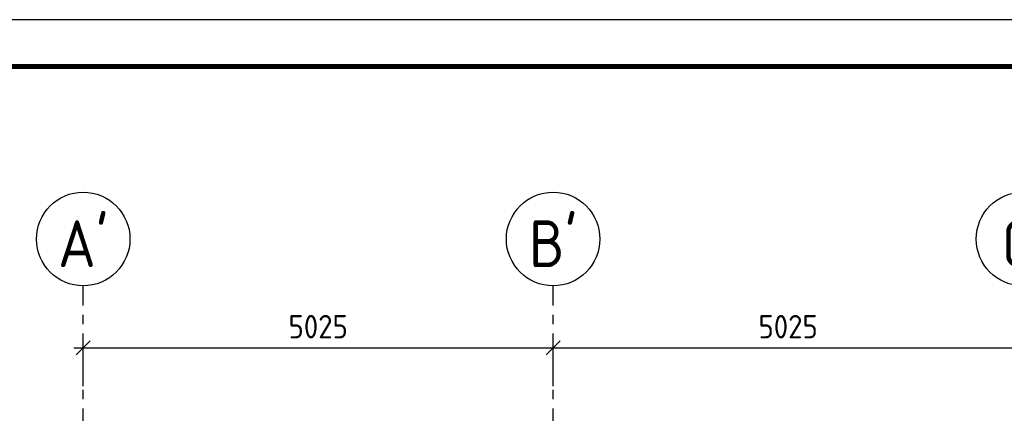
# Model space of a CAD drawing. Extents: x -2500 to 56900, y -500 to 41500.
# Tile 8 of 19: x 4885 to 15414, y 37294 to 41500. Entities that reach past the tile are written whole.
import ezdxf
from ezdxf.enums import TextEntityAlignment as Align

# ---------------------------------------------------------------- set-up
doc = ezdxf.new("R2010")
doc.units = 0
doc.header["$LTSCALE"] = 400
doc.header["$MEASUREMENT"] = 0
doc.header["$PDMODE"] = 1
doc.header["$PDSIZE"] = -15
doc.linetypes.add('CENTER', pattern=[2, 1.25, -0.25, 0.25, -0.25])
doc.layers.get('0').update_dxf_attribs({"color": 6, "linetype": 'CONTINUOUS'})
doc.layers.get('Defpoints').update_dxf_attribs({"linetype": 'CONTINUOUS'})
for name, color, linetype in [('1002-B', 1, 'CONTINUOUS'), ('1004-B', 1, 'CONTINUOUS'), ('p01', 7, 'CONTINUOUS')]:
    doc.layers.add(name, color=color, linetype=linetype)
doc.styles.get("Standard").update_dxf_attribs({"font": 'ISOCP.shx'})
doc.dimstyles.get("Standard").update_dxf_attribs({"dimtxt": 0.18, "dimasz": 0.18, "dimexe": 0.18, "dimexo": 0.0625, "dimgap": 0.09, "dimtad": 0, "dimtih": 1, "dimtoh": 1, "dimdec": 0, "dimzin": 0, "dimdsep": 46, "dimtxsty": 'Standard', "dimcen": 0.09, "dimadec": 0, "dimazin": 0, "dimtfac": 1, "dimtdec": 0, "dimtofl": 0, "dimtmove": 2, "dimatfit": 3, "dimfxl": 0, "dimtolj": 1, "dimtzin": 0, "dimarcsym": 0})

# ---------------------------------------------------------------- blocks, each defined once
blk = doc.blocks.new('_Oblique')
at = {"color": 0, "linetype": 'ByBlock', "lineweight": -2}
blk.add_line((-0.5, -0.5), (0.5, 0.5), dxfattribs=at)
blk = doc.blocks.new('*D2')
at = {"layer": '1002-B', "color": 0, "lineweight": -2, "transparency": 16777216}
for p, q in [((5564, 37583), (5564, 38095)), ((10589, 37583), (10589, 38095)), ((5464, 37995), (10689, 37995))]:
    blk.add_line(p, q, dxfattribs=at)
at = {"layer": 'Defpoints', "color": 0, "transparency": 16777216}
for p in [(10589, 37995), (5564, 37533), (10589, 37533)]:
    blk.add_point(p, dxfattribs=at)
at = {"layer": '1002-B', "color": 0, "lineweight": -2, "transparency": 16777216, "xscale": 150, "yscale": 150, "zscale": 150, "rotation": 180}
blk.add_blockref('_Oblique', (5564, 37995), dxfattribs=at)
at = {"layer": '1002-B', "color": 0, "lineweight": -2, "transparency": 16777216, "xscale": 150, "yscale": 150, "zscale": 150}
blk.add_blockref('_Oblique', (10589, 37995), dxfattribs=at)
at = {"layer": '1002-B', "color": 0, "transparency": 16777216, "insert": (8077, 38220), "char_height": 250, "attachment_point": 5}
blk.add_mtext('\\A1;5025', dxfattribs=at)
blk = doc.blocks.new('STDBA003')
at = {"linetype": 'Continuous'}
blk.add_circle((0, 0), 5, dxfattribs=at)
blk.add_attdef('001', text='', height=5, dxfattribs=at).set_placement((0, 0), align=Align.MIDDLE)
blk = doc.blocks.new('*D3')
at = {"layer": '1002-B', "color": 0, "lineweight": -2, "transparency": 16777216}
for p, q in [((10589, 37583), (10589, 38095)), ((15614, 37583), (15614, 38095)), ((10489, 37995), (15714, 37995))]:
    blk.add_line(p, q, dxfattribs=at)
at = {"layer": 'Defpoints', "color": 0, "transparency": 16777216}
for p in [(15614, 37995), (10589, 37533), (15614, 37533)]:
    blk.add_point(p, dxfattribs=at)
at = {"layer": '1002-B', "color": 0, "lineweight": -2, "transparency": 16777216, "xscale": 150, "yscale": 150, "zscale": 150, "rotation": 180}
blk.add_blockref('_Oblique', (10589, 37995), dxfattribs=at)
at = {"layer": '1002-B', "color": 0, "lineweight": -2, "transparency": 16777216, "xscale": 150, "yscale": 150, "zscale": 150}
blk.add_blockref('_Oblique', (15614, 37995), dxfattribs=at)
at = {"layer": '1002-B', "color": 0, "transparency": 16777216, "insert": (13102, 38220), "char_height": 250, "attachment_point": 5}
blk.add_mtext('\\A1;5025', dxfattribs=at)
blk = doc.blocks.new('STDAF002')
at = {"color": 0, "linetype": 'ByBlock', "lineweight": 25}
blk.add_line((569, 415), (-25, 415), dxfattribs=at)
at = {"color": 0, "linetype": 'ByBlock', "lineweight": 25, "const_width": 0.5}
blk.add_lwpolyline([(0, 0), (564, 0), (564, 410), (0, 410)], close=True, dxfattribs=at)
at = {"color": 0, "linetype": 'ByBlock', "lineweight": 18}
blk.add_attdef('001', (-1.5, 0), '', height=1.8, rotation=90, dxfattribs=at)

msp = doc.modelspace()

# ---------------------------------------------------------------- linework, layer by layer
at = {"layer": '1004-B', "linetype": 'CENTER'}
for p, q in [((5564.2, 24846.4), (5564.2, 38656.7)), ((10589.2, 24846.4), (10589.2, 38656.7))]:
    msp.add_line(p, q, dxfattribs=at)

# ---------------------------------------------------------------- block references
at = {"layer": '1004-B', "linetype": 'Continuous', "xscale": 100, "yscale": 100, "zscale": 100}
for p, values in [((5564.2, 39156.7), {'001': "A'"}), ((10589.2, 39156.7), {'001': "B'"}), ((15614.2, 39156.7), {'001': "C'"})]:
    msp.add_blockref('STDBA003', p, dxfattribs=at).add_auto_attribs(values)
at = {"layer": 'p01', "xscale": 100, "yscale": 100, "zscale": 100}
msp.add_blockref('STDAF002', (0, 0), dxfattribs=at)

# ---------------------------------------------------------------- dimensions: what is measured, and where the dimension line sits
at = {"layer": '1002-B'}
for base, p1, p2, picture, middle in [((10589.2, 37994.8), (5564.2, 37532.6), (10589.2, 37532.6), '*D2', (8076.7, 38219.9)), ((15614.2, 37994.8), (10589.2, 37532.6), (15614.2, 37532.6), '*D3', (13101.7, 38219.9))]:
    dim = msp.add_linear_dim(base=base, p1=p1, p2=p2, dimstyle='Standard', override={"dimscale": 100, "dimtxt": 2.5, "dimasz": 1.5, "dimexe": 1, "dimexo": 0.5, "dimgap": 1, "dimtad": 1, "dimtih": 0, "dimtoh": 0, "dimzin": 8, "dimblk": 'Oblique', "dimcen": -3, "dimdle": 1, "dimtfac": 1.384615, "dimtmove": 0, "dimatfit": 2, "dimldrblk": 'Oblique'}, dxfattribs=at)
    dim.commit()
    dim.dimension.update_dxf_attribs({"geometry": picture, "text_midpoint": middle})

doc.saveas('drawing.dxf')
